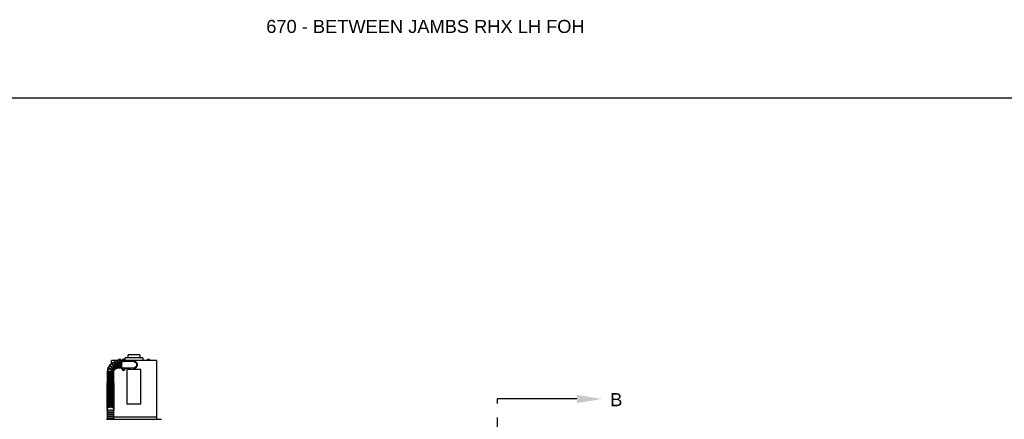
# Model space of a CAD drawing. Header units: inches. Extents: x 169.6 to 213.8, y 195 to 266.5.
# Tile 10 of 50: x 176.2 to 183.2, y 205.5 to 208.3. Entities that reach past the tile are written whole.
import ezdxf
from ezdxf import colors
from ezdxf.entities.mleader import LeaderData, LeaderLine
from ezdxf.math import Vec2, Vec3

# ---------------------------------------------------------------- set-up
doc = ezdxf.new("R2010")
doc.units = ezdxf.units.IN
doc.header["$LTSCALE"] = 0.25
doc.header["$MEASUREMENT"] = 0
doc.linetypes.add('CENTER', pattern=[2, 1.25, -0.25, 0.25, -0.25])
for name, color, linetype in [('ANNOTATIONS', 1, 'Continuous'), ('RHX LH F.O.H.', 7, 'Continuous'), ('SECTION CUTS', 6, 'CENTER')]:
    doc.layers.add(name, color=color, linetype=linetype)
doc.styles.add('ARIAL', font='arial.ttf', dxfattribs={"height": 0.09375})
doc.styles.get("Standard").update_dxf_attribs({"font": 'romans.shx'})

msp = doc.modelspace()

# ---------------------------------------------------------------- linework, layer by layer
at = {"layer": 'defpoints'}
msp.add_lwpolyline([(189.08986, 195.04721), (169.61998, 195.04721), (169.61998, 207.78232), (189.08986, 207.78232)], close=True, dxfattribs=at)
at = {"layer": 'RHX LH F.O.H.', "linetype": 'Continuous'}
for p, q in [((177.03369, 205.93579), (176.94899, 205.93579)), ((176.81409, 205.85709), (176.81414, 205.85704)), ((176.90483, 205.89679), (176.82959, 205.89679)), ((176.87101, 205.88647), (176.87101, 205.88722)), ((176.89783, 205.89834), (176.87713, 205.89834)), ((176.87726, 205.88722), (176.87726, 205.84347)), ((176.87899, 205.89834), (176.87899, 205.90376)), ((176.87929, 205.89834), (176.87929, 205.90376)), ((176.89497, 205.90434), (176.87998, 205.90434)), ((176.88535, 205.89834), (176.88535, 205.90376)), ((176.88634, 205.90376), (176.88535, 205.90376)), ((176.88634, 205.90376), (176.88634, 205.89834)), ((176.88664, 205.84347), (176.88664, 205.88722)), ((176.88812, 205.90408), (176.88812, 205.90034)), ((176.89102, 205.90034), (176.88812, 205.90034)), ((176.89102, 205.90034), (176.89102, 205.90408)), ((176.8928, 205.89834), (176.8928, 205.90376)), ((176.89354, 205.90376), (176.8928, 205.90376)), ((176.89289, 205.88722), (176.89289, 205.84347)), ((176.89354, 205.90376), (176.89354, 205.89834)), ((176.89567, 205.89834), (176.89567, 205.90376)), ((176.89597, 205.89834), (176.89597, 205.90376)), ((176.90393, 205.84347), (176.90393, 205.88722)), ((176.90459, 205.89479), (176.90459, 205.89479)), ((176.90459, 205.83664), (176.90459, 205.89444)), ((176.91143, 205.88803), (176.90459, 205.88803)), ((176.91176, 205.89493), (176.91578, 205.89488)), ((176.91195, 205.89304), (176.91588, 205.89386)), ((176.91496, 205.89881), (176.91578, 205.89488)), ((176.91523, 205.89533), (176.91578, 205.89488)), ((176.91588, 205.89386), (176.91542, 205.8933)), ((176.9168, 205.89498), (176.91578, 205.89488)), ((176.91588, 205.89386), (176.91578, 205.89488)), ((176.91583, 205.88984), (176.91588, 205.89386)), ((176.91588, 205.89386), (176.9169, 205.89395)), ((176.91685, 205.89899), (176.9168, 205.89498)), ((176.92073, 205.8958), (176.9168, 205.89498)), ((176.9168, 205.89498), (176.91725, 205.89553)), ((176.9168, 205.89498), (176.9169, 205.89395)), ((176.92091, 205.8939), (176.9169, 205.89395)), ((176.91745, 205.8935), (176.9169, 205.89395)), ((176.91772, 205.89002), (176.9169, 205.89395)), ((176.92809, 205.88803), (176.92124, 205.88803)), ((177.05534, 205.91579), (176.92734, 205.91579)), ((177.15309, 205.89679), (176.92785, 205.89679)), ((176.92809, 205.88803), (176.92809, 205.89444)), ((176.92809, 205.89429), (176.94459, 205.89286)), ((176.94459, 205.89036), (176.92809, 205.89179)), ((176.96647, 205.88845), (176.92809, 205.88845)), ((176.94459, 205.89036), (176.94459, 205.89286)), ((176.94459, 205.89286), (176.99134, 205.88879)), ((176.99134, 205.88629), (176.94459, 205.89036)), ((177.10555, 205.89834), (177.08485, 205.89834)), ((177.08783, 205.90376), (177.08738, 205.90376)), ((177.08738, 205.89834), (177.08738, 205.90376)), ((177.08783, 205.90376), (177.08783, 205.89834)), ((177.10255, 205.90434), (177.08785, 205.90434)), ((177.09519, 205.89834), (177.09519, 205.90376)), ((177.10255, 205.89834), (177.10255, 205.90376)), ((177.10301, 205.90376), (177.10255, 205.90376)), ((177.10301, 205.90408), (177.10301, 205.90034)), ((177.10301, 205.90034), (177.10301, 205.90408)), ((177.10301, 205.90376), (177.10301, 205.89834)), ((177.10301, 205.89834), (177.10301, 205.90376)), ((177.10301, 205.90034), (177.10301, 205.90034)), ((176.84455, 205.80472), (176.8008, 205.80472)), ((176.8008, 205.79847), (176.84455, 205.79847)), ((176.84455, 205.78909), (176.8008, 205.78909)), ((176.8008, 205.78284), (176.84455, 205.78284)), ((176.90459, 205.84305), (176.91147, 205.84305)), ((176.90459, 205.83629), (176.90459, 205.83629)), ((176.91174, 205.8369), (176.91571, 205.83628)), ((176.91224, 205.83874), (176.91598, 205.83727)), ((176.91424, 205.83254), (176.91571, 205.83628)), ((176.91571, 205.83628), (176.91509, 205.83592)), ((176.91562, 205.83789), (176.91598, 205.83727)), ((176.91571, 205.83628), (176.91598, 205.83727)), ((176.91571, 205.83628), (176.9167, 205.83601)), ((176.9166, 205.84124), (176.91598, 205.83727)), ((176.91697, 205.837), (176.91598, 205.83727)), ((176.91608, 205.83204), (176.9167, 205.83601)), ((176.91697, 205.837), (176.9167, 205.83601)), ((176.91706, 205.83539), (176.9167, 205.83601)), ((176.92044, 205.83454), (176.9167, 205.83601)), ((176.91844, 205.84074), (176.91697, 205.837)), ((176.91697, 205.837), (176.91759, 205.83736)), ((176.92094, 205.83638), (176.91697, 205.837)), ((176.92121, 205.84305), (176.92809, 205.84305)), ((176.92809, 205.84305), (176.92809, 205.83664)), ((176.92809, 205.84263), (176.96647, 205.84263)), ((176.92809, 205.83929), (176.94459, 205.84073)), ((176.94459, 205.83823), (176.92809, 205.83679)), ((176.94134, 205.58367), (176.94134, 205.83117)), ((177.04134, 205.83117), (176.94134, 205.83117)), ((176.94459, 205.84073), (176.99134, 205.84479)), ((176.99134, 205.84229), (176.94459, 205.83823)), ((176.94459, 205.83823), (176.94459, 205.84073)), ((177.04134, 205.58367), (177.04134, 205.83117)), ((176.84455, 205.77347), (176.8008, 205.77347)), ((176.8008, 205.76722), (176.84455, 205.76722)), ((176.84455, 205.75522), (176.8008, 205.75522)), ((176.8008, 205.74897), (176.84455, 205.74897)), ((176.8008, 205.72633), (176.8008, 205.73334)), ((176.8008, 205.71499), (176.8008, 205.7182)), ((176.84455, 205.73335), (176.84455, 205.72635)), ((176.84455, 205.71817), (176.84455, 205.71497)), ((177.04134, 205.58367), (176.94134, 205.58367)), ((176.8008, 205.54467), (176.8008, 205.55264)), ((176.8008, 205.53313), (176.8008, 205.53756)), ((176.8008, 205.52819), (176.84455, 205.52819)), ((176.84455, 205.52194), (176.8008, 205.52194)), ((176.8008, 205.51257), (176.84455, 205.51257)), ((176.84455, 205.50632), (176.8008, 205.50632)), ((176.8008, 205.49694), (176.84455, 205.49694)), ((176.84455, 205.55266), (176.84455, 205.54466)), ((176.84455, 205.53753), (176.84455, 205.53313)), ((176.79455, 205.47387), (177.1883, 205.47387)), ((176.84455, 205.49069), (176.8008, 205.49069)), ((176.8008, 205.48132), (176.84455, 205.48132)), ((176.84455, 205.47507), (176.8008, 205.47507)), ((176.84712, 205.49204), (177.15309, 205.49204))]:
    msp.add_line(p, q, dxfattribs=at)
at = {"layer": 'RHX LH F.O.H.', "linetype": 'Continuous', "flags": 128}
for points in [[(176.80475, 205.83681), (176.8046, 205.83687), (176.80446, 205.83691), (176.80435, 205.83696), (176.80426, 205.83699), (176.80418, 205.83702), (176.80413, 205.83704), (176.8041, 205.83705), (176.80409, 205.83705)], [(176.98397, 205.84165), (176.98711, 205.8409), (176.99134, 205.84054)], [(176.8008, 205.70479), (176.80082, 205.70537), (176.80135, 205.70766), (176.80256, 205.70986), (176.80442, 205.7119), (176.80687, 205.71371), (176.80982, 205.71523), (176.81319, 205.71641), (176.81686, 205.71723), (176.82072, 205.71764), (176.82464, 205.71764), (176.8285, 205.71723), (176.83217, 205.71641), (176.83554, 205.71523), (176.83849, 205.71371), (176.84093, 205.7119), (176.84279, 205.70986), (176.844, 205.70766), (176.84453, 205.70537), (176.84455, 205.70479)], [(176.8008, 205.69217), (176.80082, 205.69275), (176.80135, 205.69504), (176.80256, 205.69724), (176.80442, 205.69928), (176.80687, 205.70109), (176.80982, 205.70261), (176.81319, 205.70379), (176.81686, 205.70461), (176.82072, 205.70502), (176.82464, 205.70502), (176.8285, 205.70461), (176.83217, 205.70379), (176.83554, 205.70261), (176.83849, 205.70109), (176.84093, 205.69928), (176.84279, 205.69724), (176.844, 205.69504), (176.84453, 205.69275), (176.84455, 205.69217)], [(176.8008, 205.67955), (176.80082, 205.68013), (176.80135, 205.68242), (176.80256, 205.68462), (176.80442, 205.68666), (176.80687, 205.68847), (176.80982, 205.68999), (176.81319, 205.69117), (176.81686, 205.69199), (176.82072, 205.6924), (176.82464, 205.6924), (176.8285, 205.69199), (176.83217, 205.69117), (176.83554, 205.68999), (176.83849, 205.68847), (176.84093, 205.68666), (176.84279, 205.68462), (176.844, 205.68242), (176.84453, 205.68013), (176.84455, 205.67955)], [(176.8008, 205.66693), (176.80082, 205.66751), (176.80135, 205.6698), (176.80256, 205.672), (176.80442, 205.67404), (176.80687, 205.67585), (176.80982, 205.67737), (176.81319, 205.67855), (176.81686, 205.67937), (176.82072, 205.67978), (176.82464, 205.67978), (176.8285, 205.67937), (176.83217, 205.67855), (176.83554, 205.67737), (176.83849, 205.67585), (176.84093, 205.67404), (176.84279, 205.672), (176.844, 205.6698), (176.84453, 205.66751), (176.84455, 205.66693)], [(176.8008, 205.65431), (176.80082, 205.65489), (176.80135, 205.65718), (176.80256, 205.65938), (176.80442, 205.66142), (176.80687, 205.66323), (176.80982, 205.66475), (176.81319, 205.66593), (176.81686, 205.66674), (176.82072, 205.66716), (176.82464, 205.66716), (176.8285, 205.66674), (176.83217, 205.66593), (176.83554, 205.66475), (176.83849, 205.66323), (176.84093, 205.66142), (176.84279, 205.65938), (176.844, 205.65718), (176.84453, 205.65489), (176.84455, 205.65431)], [(176.8008, 205.64169), (176.80082, 205.64227), (176.80135, 205.64456), (176.80256, 205.64676), (176.80442, 205.6488), (176.80687, 205.6506), (176.80982, 205.65213), (176.81319, 205.65331), (176.81686, 205.65412), (176.82072, 205.65454), (176.82464, 205.65454), (176.8285, 205.65412), (176.83217, 205.65331), (176.83554, 205.65213), (176.83849, 205.6506), (176.84093, 205.6488), (176.84279, 205.64676), (176.844, 205.64456), (176.84453, 205.64227), (176.84455, 205.64169)], [(176.8008, 205.62907), (176.80082, 205.62965), (176.80135, 205.63194), (176.80256, 205.63414), (176.80442, 205.63618), (176.80687, 205.63798), (176.80982, 205.63951), (176.81319, 205.64069), (176.81686, 205.6415), (176.82072, 205.64192), (176.82464, 205.64192), (176.8285, 205.6415), (176.83217, 205.64069), (176.83554, 205.63951), (176.83849, 205.63798), (176.84093, 205.63618), (176.84279, 205.63414), (176.844, 205.63194), (176.84453, 205.62965), (176.84455, 205.62907)], [(176.8008, 205.54903), (176.79934, 205.55064), (176.79826, 205.55256), (176.79774, 205.55457), (176.79779, 205.55677), (176.79843, 205.55882), (176.7996, 205.56069), (176.8013, 205.56243), (176.80357, 205.56404), (176.80639, 205.56546), (176.80961, 205.56662), (176.81313, 205.56749), (176.81686, 205.56807), (176.82072, 205.56836), (176.82462, 205.56837), (176.82847, 205.56807), (176.83219, 205.5675), (176.83569, 205.56663), (176.83889, 205.56549), (176.84174, 205.56407), (176.84417, 205.56234), (176.84588, 205.56053), (176.84701, 205.55862), (176.84759, 205.55662), (176.84768, 205.55549)], [(176.8008, 205.61645), (176.80082, 205.61703), (176.80135, 205.61932), (176.80256, 205.62152), (176.80442, 205.62356), (176.80687, 205.62536), (176.80982, 205.62688), (176.81319, 205.62807), (176.81686, 205.62888), (176.82072, 205.6293), (176.82464, 205.6293), (176.8285, 205.62888), (176.83217, 205.62807), (176.83554, 205.62688), (176.83849, 205.62536), (176.84093, 205.62356), (176.84279, 205.62152), (176.844, 205.61932), (176.84453, 205.61703), (176.84455, 205.61645)], [(176.8008, 205.60383), (176.80082, 205.60441), (176.80135, 205.6067), (176.80256, 205.6089), (176.80442, 205.61094), (176.80687, 205.61274), (176.80982, 205.61426), (176.81319, 205.61545), (176.81686, 205.61626), (176.82072, 205.61668), (176.82464, 205.61668), (176.8285, 205.61626), (176.83217, 205.61545), (176.83554, 205.61426), (176.83849, 205.61274), (176.84093, 205.61094), (176.84279, 205.6089), (176.844, 205.6067), (176.84453, 205.60441), (176.84455, 205.60383)], [(176.8008, 205.59121), (176.80082, 205.59179), (176.80135, 205.59408), (176.80256, 205.59628), (176.80442, 205.59831), (176.80687, 205.60012), (176.80982, 205.60164), (176.81319, 205.60283), (176.81686, 205.60364), (176.82072, 205.60405), (176.82464, 205.60405), (176.8285, 205.60364), (176.83217, 205.60283), (176.83554, 205.60164), (176.83849, 205.60012), (176.84093, 205.59831), (176.84279, 205.59628), (176.844, 205.59408), (176.84453, 205.59179), (176.84455, 205.59121)], [(176.8008, 205.57859), (176.80082, 205.57917), (176.80135, 205.58146), (176.80256, 205.58366), (176.80442, 205.58569), (176.80687, 205.5875), (176.80982, 205.58902), (176.81319, 205.59021), (176.81686, 205.59102), (176.82072, 205.59143), (176.82464, 205.59143), (176.8285, 205.59102), (176.83217, 205.59021), (176.83554, 205.58902), (176.83849, 205.5875), (176.84093, 205.58569), (176.84279, 205.58366), (176.844, 205.58146), (176.84453, 205.57917), (176.84455, 205.57859)], [(176.8008, 205.56597), (176.80082, 205.56655), (176.80135, 205.56884), (176.80256, 205.57104), (176.80442, 205.57307), (176.80687, 205.57488), (176.80982, 205.5764), (176.81319, 205.57759), (176.81686, 205.5784), (176.82072, 205.57881), (176.82464, 205.57881), (176.8285, 205.5784), (176.83217, 205.57759), (176.83554, 205.5764), (176.83849, 205.57488), (176.84093, 205.57307), (176.84279, 205.57104), (176.844, 205.56884), (176.84453, 205.56655), (176.84455, 205.56597)]]:
    msp.add_lwpolyline(points, dxfattribs=at)
at = {"layer": 'RHX LH F.O.H.', "linetype": 'Continuous'}
for centre, radius, start, end in [((176.87268, 205.81534), 0.07188, 144.533168, 157.434773), ((176.81601, 205.85955), 0.00313, 52.041546, 232.041546), ((176.87268, 205.81534), 0.07187, 126.648653, 139.544972), ((176.83234, 205.87483), 0.00313, 34.136615, 214.136615), ((176.87268, 205.81534), 0.07187, 108.729311, 121.641251), ((176.85259, 205.88435), 0.00313, 16.231684, 196.231684), ((176.87268, 205.81534), 0.07187, 91.348054, 103.738073), ((176.87414, 205.88722), 0.00312, 0, 180), ((176.88976, 205.88722), 0.00312, 0, 180), ((176.91634, 205.89444), 0.01175, 0, 180), ((176.91634, 205.89442), 0.00805, 296.967517, 243.032464), ((176.92945, 205.75762), 0.13844, 95.898116, 97.341322), ((176.93156, 205.89589), 0.01982, 182.773736, 188.274764), ((176.90302, 206.03085), 0.1381, 273.704618, 275.151346), ((176.91781, 205.87922), 0.01979, 92.769432, 98.279068), ((177.05308, 205.90775), 0.13841, 183.706226, 185.149739), ((177.05301, 205.90752), 0.13832, 185.898339, 187.342803), ((176.91487, 205.90961), 0.01979, 272.76949, 278.279053), ((176.77961, 205.88131), 0.13837, 5.898514, 7.342389), ((176.92965, 205.75798), 0.1381, 93.704618, 95.151346), ((176.90323, 206.0312), 0.13843, 275.898093, 277.341346), ((176.7796, 205.88108), 0.13841, 3.706226, 5.149739), ((176.90112, 205.89294), 0.01982, 2.773346, 8.275154), ((176.99134, 205.86554), 0.025, 270, 107.134049), ((176.99134, 205.86554), 0.02325, 270, 90), ((176.99134, 205.86554), 0.02075, 270, 90), ((176.8008, 205.80159), 0.00313, 90, 270), ((176.8008, 205.78597), 0.00313, 90, 270), ((176.80085, 205.81804), 0.00313, 87.851408, 267.851408), ((176.87268, 205.81534), 0.07188, 162.449206, 175.356112), ((176.80516, 205.83999), 0.00313, 69.946477, 249.946477), ((176.84457, 205.8164), 0.00313, 269.637465, 84.66667), ((176.84455, 205.80159), 0.00313, 270, 90), ((176.84455, 205.78597), 0.00313, 270, 90), ((176.87268, 205.81534), 0.02812, 166.297337, 171.537732), ((176.84626, 205.82498), 0.00313, 253.131216, 66.761739), ((176.87268, 205.81534), 0.02812, 148.384689, 153.610358), ((176.8505, 205.83264), 0.00313, 235.226285, 48.856807), ((176.87268, 205.81534), 0.02812, 130.457631, 135.696076), ((176.85689, 205.83862), 0.00313, 214.136615, 30.951876), ((176.87268, 205.81534), 0.02812, 112.579253, 117.828694), ((176.86482, 205.84234), 0.00313, 199.416422, 13.046945), ((176.87268, 205.81534), 0.02812, 93.376525, 99.932908), ((176.87414, 205.84347), 0.00313, 180, 0), ((176.88976, 205.84347), 0.00312, 180, 0), ((176.91634, 205.83664), 0.01175, 180, 0), ((176.91634, 205.83664), 0.00805, 116.57246, 63.42754), ((176.93111, 205.83264), 0.01983, 162.090138, 167.589789), ((176.95208, 205.96901), 0.13813, 253.020339, 254.466809), ((176.88027, 205.70396), 0.13852, 75.214703, 76.657109), ((177.04896, 205.80059), 0.13846, 165.214769, 166.657803), ((176.92034, 205.85142), 0.01984, 252.091399, 257.588839), ((177.04889, 205.80085), 0.13832, 163.021449, 164.46593), ((176.78378, 205.87244), 0.13833, 343.021413, 344.465735), ((176.91234, 205.82186), 0.01984, 72.091399, 77.588839), ((176.9524, 205.96932), 0.13851, 255.214655, 256.657099), ((176.78375, 205.87268), 0.13842, 345.214564, 346.658008), ((176.8806, 205.7043), 0.1381, 73.020218, 74.46693), ((176.90157, 205.84064), 0.01983, 342.089762, 347.590165), ((176.8008, 205.77034), 0.00313, 90, 270), ((176.8008, 205.7521), 0.00313, 90, 270), ((176.84455, 205.77034), 0.00313, 270, 90), ((176.84455, 205.7521), 0.00313, 270, 90), ((176.8008, 205.52507), 0.00313, 90, 270), ((176.8008, 205.50944), 0.00313, 90, 270), ((176.8008, 205.49382), 0.00313, 90, 270), ((176.84455, 205.52507), 0.00313, 270, 90), ((176.84455, 205.50944), 0.00313, 270, 90), ((176.84455, 205.49382), 0.00313, 270, 90), ((176.8008, 205.47819), 0.00313, 90, 270), ((176.84455, 205.47819), 0.00313, 270, 90)]:
    msp.add_arc(centre, radius, start, end, dxfattribs=at)
for points in [[(176.94899, 205.91579), (176.94899, 205.93579)], [(177.03369, 205.93579), (177.03369, 205.91579)], [(176.82959, 205.87631), (176.82959, 205.89679)], [(176.82959, 205.87287), (176.82959, 205.87336)], [(176.87713, 205.89679), (176.87713, 205.89834)], [(176.87726, 205.88722), (176.88664, 205.88722)], [(176.87922, 205.90387), (176.87899, 205.90376)], [(176.8813, 205.90434), (176.87929, 205.90376)], [(176.89289, 205.88722), (176.90393, 205.88722)], [(176.89425, 205.90434), (176.89354, 205.90376)], [(176.89575, 205.90387), (176.89597, 205.90376)], [(176.89783, 205.89834), (176.89783, 205.89679)], [(176.92734, 205.89857), (176.92734, 205.91579)], [(177.05534, 205.91579), (177.05534, 205.89679)], [(177.08485, 205.89679), (177.08485, 205.89834)], [(177.09027, 205.90434), (177.08783, 205.90376)], [(177.09763, 205.90434), (177.09519, 205.90376)], [(177.10555, 205.89834), (177.10555, 205.89679)], [(177.15309, 205.89679), (177.15309, 205.84054)], [(176.8008, 205.80472), (176.8008, 205.81491)], [(176.8008, 205.78909), (176.8008, 205.79847)], [(176.8008, 205.77347), (176.8008, 205.78284)], [(176.84455, 205.81328), (176.84455, 205.80472)], [(176.84455, 205.79847), (176.84455, 205.78909)], [(176.84455, 205.78284), (176.84455, 205.77347)], [(176.88664, 205.84347), (176.87726, 205.84347)], [(176.90393, 205.84347), (176.89289, 205.84347)], [(177.15309, 205.84054), (177.15309, 205.49204)], [(176.8008, 205.75522), (176.8008, 205.76722)], [(176.8008, 205.7396), (176.8008, 205.74897)], [(176.84455, 205.76722), (176.84455, 205.75522)], [(176.84455, 205.74897), (176.84455, 205.7396)], [(176.8008, 205.70249), (176.8008, 205.70479)], [(176.8008, 205.68987), (176.8008, 205.69217)], [(176.8008, 205.67725), (176.8008, 205.67955)], [(176.8008, 205.66463), (176.8008, 205.66693)], [(176.8008, 205.65201), (176.8008, 205.65431)], [(176.8008, 205.63939), (176.8008, 205.64169)], [(176.84455, 205.70479), (176.84455, 205.70248)], [(176.84455, 205.69217), (176.84455, 205.68986)], [(176.84455, 205.67955), (176.84455, 205.67724)], [(176.84455, 205.66693), (176.84455, 205.66462)], [(176.84455, 205.65431), (176.84455, 205.652)], [(176.84455, 205.64169), (176.84455, 205.63938)], [(176.8008, 205.62676), (176.8008, 205.62907)], [(176.8008, 205.61414), (176.8008, 205.61645)], [(176.8008, 205.60152), (176.8008, 205.60383)], [(176.8008, 205.5889), (176.8008, 205.59121)], [(176.8008, 205.57628), (176.8008, 205.57859)], [(176.8008, 205.56261), (176.8008, 205.56597)], [(176.84455, 205.62907), (176.84455, 205.62676)], [(176.84455, 205.61645), (176.84455, 205.61414)], [(176.84455, 205.60383), (176.84455, 205.60152)], [(176.84455, 205.59121), (176.84455, 205.5889)], [(176.84455, 205.57859), (176.84455, 205.57628)], [(176.84455, 205.56597), (176.84455, 205.56261)], [(176.8008, 205.52819), (176.8008, 205.53313)], [(176.8008, 205.51257), (176.8008, 205.52194)], [(176.8008, 205.49694), (176.8008, 205.50632)], [(176.84455, 205.53313), (176.84455, 205.52819)], [(176.84455, 205.52194), (176.84455, 205.51257)], [(176.84455, 205.50632), (176.84455, 205.49694)], [(176.8008, 205.48132), (176.8008, 205.49069)], [(176.8008, 205.47387), (176.8008, 205.47507)], [(176.84455, 205.49069), (176.84455, 205.48132)], [(176.84455, 205.47507), (176.84455, 205.47387)], [(177.15309, 205.49204), (177.15309, 205.47387)]]:
    msp.add_open_spline(points, degree=1, dxfattribs=at)
for points, knots in [([(176.84868, 205.8301), (176.84869, 205.83009), (176.84902, 205.82984), (176.84785, 205.83075), (176.84511, 205.83289), (176.84061, 205.83639), (176.83513, 205.84067), (176.8292, 205.8453), (176.82354, 205.84971), (176.81873, 205.85346), (176.81551, 205.85597), (176.81401, 205.85714), (176.81428, 205.85694), (176.81433, 205.85689)], [0, 0, 0, 0, 0.00444263, 0.11114363, 0.21785172, 0.32508912, 0.43278858, 0.54060042, 0.64829135, 0.75579639, 0.86313651, 0.97036082, 1, 1, 1, 1]), ([(176.81816, 205.86183), (176.81811, 205.86187), (176.81783, 205.86209), (176.81928, 205.86096), (176.82243, 205.85851), (176.82718, 205.8548), (176.8328, 205.85042), (176.83871, 205.8458), (176.84423, 205.84149), (176.84881, 205.83793), (176.85163, 205.83572), (176.85284, 205.83477), (176.85252, 205.83502), (176.8525, 205.83504)], [0, 0, 0, 0, 0.0260526, 0.1332047, 0.2403674, 0.3475897, 0.4549239, 0.5624178, 0.670098, 0.777914, 0.8856481, 0.9929453, 1, 1, 1, 1]), ([(176.85435, 205.83682), (176.85426, 205.83694), (176.85408, 205.83721), (176.85214, 205.84007), (176.84912, 205.84451), (176.84528, 205.85018), (176.84108, 205.85638), (176.83699, 205.8624), (176.83347, 205.8676), (176.83101, 205.87124), (176.82978, 205.87304), (176.82992, 205.87283), (176.82996, 205.87277)], [0, 0, 0, 0, 0.09629531, 0.20302078, 0.3102366, 0.41795253, 0.52582547, 0.63359784, 0.7411861, 0.84860387, 0.95589862, 1, 1, 1, 1]), ([(176.83502, 205.87645), (176.835, 205.87648), (176.83482, 205.87675), (176.83566, 205.8755), (176.83773, 205.87246), (176.84098, 205.86766), (176.84492, 205.86186), (176.84913, 205.85564), (176.85313, 205.84975), (176.8565, 205.84477), (176.85871, 205.84151), (176.8597, 205.84004), (176.8595, 205.84034), (176.85946, 205.8404)], [0, 0, 0, 0, 0.0108019, 0.1179691, 0.2251415, 0.3323669, 0.4396956, 0.5471781, 0.6548467, 0.7626652, 0.8704467, 0.9778389, 1, 1, 1, 1]), ([(176.86186, 205.84134), (176.86186, 205.84133), (176.86198, 205.84093), (176.86156, 205.84235), (176.8606, 205.84566), (176.85901, 205.85112), (176.85707, 205.85779), (176.85496, 205.865), (176.85296, 205.87191), (176.85125, 205.87777), (176.8501, 205.88171), (176.84956, 205.88356), (176.84966, 205.88324), (176.84968, 205.88317)], [0, 0, 0, 0, 0.0034151, 0.110117, 0.21682, 0.3240492, 0.4317436, 0.5395534, 0.6472442, 0.7547481, 0.8620876, 0.9693097, 1, 1, 1, 1]), ([(176.85562, 205.8851), (176.85562, 205.88512), (176.85552, 205.88545), (176.85592, 205.88407), (176.85692, 205.88064), (176.85852, 205.87514), (176.86047, 205.86845), (176.86257, 205.86124), (176.86457, 205.85437), (176.86627, 205.84854), (176.86739, 205.84465), (176.86791, 205.84287), (176.86782, 205.84321), (176.8678, 205.84327)], [0, 0, 0, 0, 0.0061234, 0.1132956, 0.2204721, 0.3276974, 0.4350244, 0.5425036, 0.6501687, 0.7579871, 0.8657806, 0.9732018, 1, 1, 1, 1]), ([(176.87101, 205.84343), (176.87101, 205.84343), (176.87101, 205.84301), (176.87101, 205.84447), (176.87101, 205.84788), (176.87101, 205.85355), (176.87101, 205.86047), (176.87101, 205.86796), (176.87101, 205.87514), (176.87101, 205.88125), (176.87101, 205.88538), (176.87101, 205.88733), (176.87101, 205.88701), (176.87101, 205.88694)], [0, 0, 0, 0, 0.0013135, 0.108513, 0.2157089, 0.3230558, 0.4305374, 0.5380522, 0.6455319, 0.7529598, 0.8603404, 0.967688, 1, 1, 1, 1]), ([(176.87929, 205.90376), (176.87933, 205.90381), (176.87957, 205.90407), (176.8798, 205.90422), (176.88, 205.90434)], [0, 0, 0, 0, 0.18327483, 1, 1, 1, 1]), ([(176.88535, 205.90376), (176.88531, 205.90378), (176.88465, 205.90404), (176.88398, 205.9042), (176.88335, 205.90434)], [0, 0, 0, 0, 0.0645801, 1, 1, 1, 1]), ([(176.88812, 205.90408), (176.88766, 205.90401), (176.88706, 205.90393), (176.88647, 205.90379), (176.88634, 205.90376)], [0, 0, 0, 0, 0.78261843, 1, 1, 1, 1]), ([(176.888, 205.90434), (176.88802, 205.9043), (176.88806, 205.90422), (176.8881, 205.90413), (176.88812, 205.90408)], [0, 0, 0, 0, 0.4346922, 1, 1, 1, 1]), ([(176.89102, 205.90408), (176.89099, 205.90413), (176.89095, 205.90422), (176.89091, 205.9043), (176.89089, 205.90434)], [0, 0, 0, 0, 0.5653078, 1, 1, 1, 1]), ([(176.8928, 205.90376), (176.89223, 205.90388), (176.89164, 205.90401), (176.89104, 205.90408), (176.89102, 205.90408)], [0, 0, 0, 0, 0.96126467, 1, 1, 1, 1]), ([(176.89567, 205.90376), (176.89563, 205.90381), (176.8954, 205.90407), (176.89516, 205.90422), (176.89497, 205.90434)], [0, 0, 0, 0, 0.1832747, 1, 1, 1, 1]), ([(176.89597, 205.90376), (176.89588, 205.90381), (176.8957, 205.90391), (176.89551, 205.90397), (176.89542, 205.904)], [0, 0, 0, 0, 0.5071685, 1, 1, 1, 1]), ([(176.99405, 205.88597), (176.99456, 205.88583), (176.99662, 205.88525), (176.99975, 205.88371), (177.00329, 205.88135), (177.0062, 205.8786), (177.00856, 205.87535), (177.01057, 205.87103), (177.01151, 205.86542), (177.01036, 205.85898), (177.00704, 205.85312), (177.00249, 205.84901), (176.99834, 205.84659), (176.99595, 205.84577), (176.99511, 205.84548)], [0, 0, 0, 0, 0.0284245, 0.1145036, 0.1855469, 0.2565213, 0.3280863, 0.3995972, 0.510368, 0.6272677, 0.7439783, 0.8650575, 0.9519617, 1, 1, 1, 1]), ([(177.08738, 205.90408), (177.08747, 205.90413), (177.08762, 205.90422), (177.08778, 205.9043), (177.08785, 205.90434)], [0, 0, 0, 0, 0.5652945, 1, 1, 1, 1]), ([(177.08738, 205.90376), (177.08738, 205.90388), (177.08738, 205.90401), (177.08738, 205.90408), (177.08738, 205.90408)], [0, 0, 0, 0, 0.9612573, 1, 1, 1, 1]), ([(177.09519, 205.90376), (177.09504, 205.90381), (177.09424, 205.90407), (177.09342, 205.90422), (177.09275, 205.90434)], [0, 0, 0, 0, 0.1832784, 1, 1, 1, 1]), ([(177.10255, 205.90376), (177.1025, 205.90378), (177.1017, 205.90404), (177.10088, 205.9042), (177.10012, 205.90434)], [0, 0, 0, 0, 0.0645719, 1, 1, 1, 1]), ([(177.10254, 205.90434), (177.10261, 205.9043), (177.10276, 205.90422), (177.10292, 205.90413), (177.10301, 205.90408)], [0, 0, 0, 0, 0.434692, 1, 1, 1, 1]), ([(177.10301, 205.90408), (177.10301, 205.90408), (177.10301, 205.90401), (177.10301, 205.90388), (177.10301, 205.90376)], [0, 0, 0, 0, 0.0387427, 1, 1, 1, 1]), ([(177.10301, 205.90376), (177.10301, 205.90379), (177.10301, 205.90393), (177.10301, 205.90401), (177.10301, 205.90408)], [0, 0, 0, 0, 0.21739037, 1, 1, 1, 1]), ([(176.80095, 205.81491), (176.8009, 205.81491), (176.80052, 205.81492), (176.80216, 205.81486), (176.80591, 205.81472), (176.81177, 205.8145), (176.81881, 205.81423), (176.8263, 205.81395), (176.83337, 205.81369), (176.83929, 205.81347), (176.84311, 205.81332), (176.84481, 205.81326), (176.84443, 205.81327), (176.84438, 205.81328)], [0, 0, 0, 0, 0.01497, 0.1222661, 0.2295663, 0.3369183, 0.444343, 0.5518317, 0.6593467, 0.7668392, 0.8742697, 0.9816268, 1, 1, 1, 1]), ([(176.80115, 205.82115), (176.80111, 205.82115), (176.80079, 205.82116), (176.80233, 205.82111), (176.80605, 205.82097), (176.81188, 205.82075), (176.8189, 205.82049), (176.8264, 205.8202), (176.8335, 205.81994), (176.83948, 205.81971), (176.84337, 205.81956), (176.84511, 205.8195), (176.84473, 205.81951), (176.84467, 205.81951)], [0, 0, 0, 0, 0.0128897, 0.1200539, 0.2272246, 0.3344491, 0.4417781, 0.5492619, 0.6569314, 0.7647502, 0.8725243, 0.9799042, 1, 1, 1, 1]), ([(176.84532, 205.822), (176.84533, 205.822), (176.84572, 205.82186), (176.84435, 205.82236), (176.84113, 205.82353), (176.8358, 205.82548), (176.82929, 205.82785), (176.82222, 205.83043), (176.81547, 205.8329), (176.80972, 205.835), (176.80584, 205.83641), (176.80402, 205.83708), (176.80433, 205.83697), (176.8044, 205.83694)], [0, 0, 0, 0, 0.0024964, 0.1091999, 0.2158966, 0.3231185, 0.4308086, 0.5386169, 0.6463071, 0.7538105, 0.8611487, 0.9683697, 1, 1, 1, 1]), ([(176.80649, 205.84283), (176.80643, 205.84285), (176.80609, 205.84297), (176.80775, 205.84237), (176.81143, 205.84102), (176.81704, 205.83897), (176.82371, 205.83654), (176.83077, 205.83397), (176.83737, 205.83155), (176.84287, 205.82955), (176.84631, 205.82829), (176.8478, 205.82774), (176.84742, 205.82788), (176.84739, 205.82789)], [0, 0, 0, 0, 0.022536, 0.1296954, 0.2368629, 0.344089, 0.4514247, 0.558919, 0.6665998, 0.7744192, 0.8821689, 0.989491, 1, 1, 1, 1]), ([(176.8008, 205.71589), (176.80041, 205.71617), (176.79949, 205.71682), (176.79847, 205.71814), (176.79774, 205.7198), (176.7976, 205.72161), (176.79806, 205.72335), (176.79901, 205.72487), (176.80039, 205.72621), (176.80229, 205.72745), (176.80479, 205.72857), (176.8078, 205.72951), (176.81116, 205.73025), (176.81476, 205.73079), (176.81853, 205.73111), (176.82239, 205.73123), (176.82625, 205.73114), (176.83001, 205.73085), (176.83361, 205.73036), (176.83695, 205.72967), (176.83997, 205.72878), (176.84264, 205.72767), (176.84476, 205.72639), (176.8463, 205.72494), (176.84729, 205.72336), (176.84765, 205.72203), (176.84767, 205.72129), (176.84768, 205.72113)], [0, 0, 0, 0, 0.0275027, 0.064625, 0.0980942, 0.1305412, 0.164444, 0.1980784, 0.2348918, 0.277802, 0.3259569, 0.374037, 0.4208585, 0.4668655, 0.5124181, 0.5577439, 0.6030012, 0.6483061, 0.6937742, 0.7395825, 0.7859969, 0.8334614, 0.8826989, 0.9233842, 0.958366, 0.9910473, 1, 1, 1, 1]), ([(176.8008, 205.73333), (176.80077, 205.73333), (176.80065, 205.73333), (176.80051, 205.73335), (176.80024, 205.73339), (176.79988, 205.73347), (176.79933, 205.73368), (176.79867, 205.73413), (176.79804, 205.73489), (176.79766, 205.73591), (176.79766, 205.73702), (176.79801, 205.73799), (176.79854, 205.73868), (176.79911, 205.73913), (176.79962, 205.73938), (176.8, 205.7395), (176.80021, 205.73955), (176.80029, 205.73956), (176.80031, 205.73957)], [0, 0, 0, 0, 0.0329293, 0.1291352, 0.1801533, 0.2224361, 0.2731608, 0.348214, 0.4323005, 0.5284289, 0.6275441, 0.7185403, 0.7923497, 0.855002, 0.907332, 0.9474945, 0.9813076, 1, 1, 1, 1]), ([(176.79971, 205.70102), (176.7995, 205.7013), (176.79872, 205.70236), (176.79798, 205.70443), (176.79757, 205.70709), (176.79784, 205.70972), (176.79872, 205.7122), (176.80015, 205.71453), (176.80213, 205.71668), (176.80462, 205.7186), (176.80759, 205.72026), (176.81095, 205.72159), (176.8146, 205.72258), (176.81844, 205.72318), (176.82238, 205.7234), (176.82633, 205.72324), (176.8302, 205.72269), (176.83389, 205.72176), (176.83732, 205.72047), (176.8404, 205.71882), (176.84306, 205.71684), (176.8452, 205.71456), (176.84672, 205.71205), (176.84755, 205.70959), (176.84764, 205.708), (176.84768, 205.70732)], [0, 0, 0, 0, 0.01598819, 0.0611537, 0.10458995, 0.14679409, 0.18865991, 0.23108224, 0.27479032, 0.31985625, 0.36581954, 0.41210953, 0.45834071, 0.50445333, 0.55048325, 0.59650471, 0.64259258, 0.68882269, 0.73528575, 0.78204982, 0.82909811, 0.8760771, 0.92226345, 0.9668976, 1, 1, 1, 1]), ([(176.79971, 205.6884), (176.7995, 205.68868), (176.79872, 205.68974), (176.79798, 205.69181), (176.79757, 205.69447), (176.79784, 205.6971), (176.79872, 205.69958), (176.80015, 205.70191), (176.80213, 205.70406), (176.80462, 205.70598), (176.80759, 205.70764), (176.81095, 205.70897), (176.8146, 205.70995), (176.81844, 205.71056), (176.82238, 205.71078), (176.82633, 205.71062), (176.8302, 205.71007), (176.83389, 205.70914), (176.83732, 205.70785), (176.8404, 205.7062), (176.84306, 205.70422), (176.8452, 205.70194), (176.84672, 205.69943), (176.84755, 205.69697), (176.84764, 205.69538), (176.84768, 205.6947)], [0, 0, 0, 0, 0.0159873, 0.0611533, 0.1045901, 0.1467937, 0.1886601, 0.2310824, 0.2747905, 0.3198565, 0.3658195, 0.4121097, 0.4583408, 0.5044531, 0.5504832, 0.5965047, 0.6425926, 0.6888227, 0.7352858, 0.7820506, 0.8290984, 0.876077, 0.9222634, 0.9668976, 1, 1, 1, 1]), ([(176.84431, 205.73961), (176.84411, 205.73963), (176.84367, 205.73968), (176.84013, 205.73974), (176.83463, 205.7398), (176.82771, 205.73983), (176.82024, 205.73983), (176.81305, 205.73981), (176.80689, 205.73976), (176.80274, 205.7397), (176.80076, 205.73965), (176.80097, 205.73962), (176.801, 205.73961)], [0, 0, 0, 0, 0.088731, 0.2006601, 0.3125862, 0.424507, 0.5364218, 0.6483341, 0.7602467, 0.8721652, 0.9840885, 1, 1, 1, 1]), ([(176.80109, 205.71821), (176.80108, 205.71872), (176.80106, 205.72001), (176.80385, 205.72196), (176.80876, 205.72375), (176.81536, 205.72491), (176.82273, 205.7253), (176.83008, 205.72489), (176.83662, 205.72374), (176.8415, 205.72196), (176.84427, 205.72004), (176.84426, 205.71877), (176.84426, 205.71829)], [0, 0, 0, 0, 0.0701577, 0.1783798, 0.2867283, 0.3949717, 0.5027528, 0.6099949, 0.7172242, 0.8249778, 0.933204, 1, 1, 1, 1]), ([(176.80112, 205.73336), (176.80112, 205.73337), (176.80112, 205.73341), (176.80387, 205.73347), (176.80878, 205.73354), (176.81538, 205.73358), (176.82276, 205.73359), (176.8301, 205.73357), (176.83663, 205.73353), (176.84152, 205.73347), (176.8443, 205.73341), (176.84428, 205.73337), (176.84427, 205.73335)], [0, 0, 0, 0, 0.0621956, 0.1708684, 0.2796683, 0.3883615, 0.4965893, 0.6042764, 0.711953, 0.8201577, 0.928836, 1, 1, 1, 1]), ([(176.84768, 205.72113), (176.84764, 205.72064), (176.84755, 205.71955), (176.8468, 205.71802), (176.8458, 205.71677), (176.84493, 205.71614), (176.84455, 205.71587)], [0, 0, 0, 0, 0.2252952, 0.4983116, 0.7839012, 1, 1, 1, 1]), ([(176.84499, 205.73958), (176.84506, 205.73956), (176.84521, 205.73954), (176.84566, 205.73942), (176.84626, 205.73913), (176.84693, 205.73858), (176.84748, 205.73773), (176.84767, 205.73696), (176.84768, 205.73653), (176.84768, 205.73647)], [0, 0, 0, 0, 0.1167407, 0.2167306, 0.3577916, 0.5340055, 0.7403958, 0.9656145, 1, 1, 1, 1]), ([(176.84768, 205.73647), (176.84764, 205.73609), (176.84756, 205.73539), (176.84707, 205.73456), (176.84651, 205.734), (176.84597, 205.73366), (176.84552, 205.73349), (176.84521, 205.73341), (176.84509, 205.73339), (176.84503, 205.73338)], [0, 0, 0, 0, 0.237848, 0.4294103, 0.5895152, 0.725292, 0.8344694, 0.9178037, 1, 1, 1, 1]), ([(176.84768, 205.70732), (176.84765, 205.70678), (176.84759, 205.70539), (176.847, 205.7032), (176.84611, 205.70169), (176.84568, 205.70095)], [0, 0, 0, 0, 0.2408585, 0.6264916, 1, 1, 1, 1]), ([(176.79971, 205.67578), (176.7995, 205.67606), (176.79872, 205.67712), (176.79798, 205.67919), (176.79757, 205.68185), (176.79784, 205.68447), (176.79872, 205.68696), (176.80015, 205.68929), (176.80213, 205.69144), (176.80462, 205.69336), (176.80759, 205.69502), (176.81095, 205.69635), (176.8146, 205.69733), (176.81844, 205.69794), (176.82238, 205.69816), (176.82633, 205.698), (176.8302, 205.69745), (176.83389, 205.69652), (176.83732, 205.69523), (176.8404, 205.69358), (176.84306, 205.6916), (176.8452, 205.68932), (176.84672, 205.68681), (176.84755, 205.68435), (176.84764, 205.68276), (176.84768, 205.68208)], [0, 0, 0, 0, 0.0159882, 0.0611542, 0.1045904, 0.1467946, 0.1886604, 0.2310832, 0.2747909, 0.3198572, 0.3658202, 0.4121102, 0.4583414, 0.5044537, 0.5504838, 0.5965052, 0.6425931, 0.6888232, 0.7352863, 0.7820508, 0.8290986, 0.8760785, 0.9222639, 0.9668981, 1, 1, 1, 1]), ([(176.79971, 205.66316), (176.7995, 205.66343), (176.79872, 205.6645), (176.79798, 205.66657), (176.79757, 205.66923), (176.79784, 205.67185), (176.79872, 205.67434), (176.80015, 205.67667), (176.80213, 205.67882), (176.80462, 205.68074), (176.80759, 205.6824), (176.81095, 205.68373), (176.8146, 205.68471), (176.81844, 205.68532), (176.82238, 205.68554), (176.82633, 205.68538), (176.8302, 205.68483), (176.83389, 205.6839), (176.83732, 205.68261), (176.8404, 205.68096), (176.84306, 205.67898), (176.8452, 205.6767), (176.84672, 205.67419), (176.84755, 205.67173), (176.84764, 205.67014), (176.84768, 205.66946)], [0, 0, 0, 0, 0.0159878, 0.0611538, 0.1045905, 0.1467941, 0.1886604, 0.2310828, 0.2747909, 0.3198568, 0.3658198, 0.41211, 0.4583411, 0.5044534, 0.5504835, 0.596505, 0.6425928, 0.6888229, 0.735286, 0.7820508, 0.8290994, 0.876078, 0.9222634, 0.9668976, 1, 1, 1, 1]), ([(176.79971, 205.65054), (176.7995, 205.65081), (176.79872, 205.65188), (176.79798, 205.65395), (176.79757, 205.65661), (176.79784, 205.65923), (176.79872, 205.66172), (176.80015, 205.66405), (176.80213, 205.66619), (176.80462, 205.66812), (176.80759, 205.66978), (176.81095, 205.67111), (176.8146, 205.67209), (176.81844, 205.6727), (176.82238, 205.67292), (176.82633, 205.67276), (176.8302, 205.67221), (176.83389, 205.67128), (176.83732, 205.66998), (176.8404, 205.66834), (176.84306, 205.66636), (176.8452, 205.66408), (176.84672, 205.66156), (176.84755, 205.65911), (176.84764, 205.65752), (176.84768, 205.65684)], [0, 0, 0, 0, 0.01598819, 0.0611542, 0.10459046, 0.14679462, 0.18865952, 0.23108321, 0.27479092, 0.31985721, 0.36581954, 0.41211012, 0.45834132, 0.50445369, 0.55048373, 0.59650522, 0.6425931, 0.68882323, 0.73528631, 0.78205079, 0.82909944, 0.87607845, 0.92226391, 0.96689808, 1, 1, 1, 1]), ([(176.79971, 205.63792), (176.7995, 205.63819), (176.79872, 205.63926), (176.79798, 205.64133), (176.79757, 205.64399), (176.79784, 205.64661), (176.79872, 205.6491), (176.80015, 205.65143), (176.80213, 205.65357), (176.80462, 205.6555), (176.80759, 205.65716), (176.81095, 205.65849), (176.8146, 205.65947), (176.81844, 205.66008), (176.82238, 205.6603), (176.82633, 205.66014), (176.8302, 205.65959), (176.83389, 205.65866), (176.83732, 205.65736), (176.8404, 205.65572), (176.84306, 205.65374), (176.8452, 205.65146), (176.84672, 205.64894), (176.84755, 205.64649), (176.84764, 205.64489), (176.84768, 205.64422)], [0, 0, 0, 0, 0.0159878, 0.0611538, 0.1045905, 0.1467947, 0.1886595, 0.2310828, 0.2747909, 0.3198568, 0.3658192, 0.41211, 0.458341, 0.5044534, 0.5504834, 0.5965049, 0.6425928, 0.6888229, 0.735286, 0.7820507, 0.8290994, 0.876078, 0.9222634, 0.9668976, 1, 1, 1, 1]), ([(176.79971, 205.62529), (176.7995, 205.62557), (176.79872, 205.62664), (176.79798, 205.62871), (176.79757, 205.63137), (176.79784, 205.63399), (176.79872, 205.63648), (176.80015, 205.63881), (176.80213, 205.64095), (176.80462, 205.64288), (176.80759, 205.64453), (176.81095, 205.64587), (176.8146, 205.64685), (176.81844, 205.64746), (176.82238, 205.64768), (176.82633, 205.64752), (176.8302, 205.64697), (176.83389, 205.64604), (176.83732, 205.64474), (176.8404, 205.6431), (176.84306, 205.64112), (176.8452, 205.63884), (176.84672, 205.63632), (176.84755, 205.63387), (176.84764, 205.63227), (176.84768, 205.6316)], [0, 0, 0, 0, 0.0159882, 0.0611542, 0.1045905, 0.1467946, 0.1886595, 0.2310832, 0.2747909, 0.3198572, 0.3658196, 0.4121101, 0.4583413, 0.5044537, 0.5504838, 0.5965053, 0.6425932, 0.6888233, 0.7352869, 0.7820508, 0.8290994, 0.8760784, 0.9222634, 0.9668981, 1, 1, 1, 1]), ([(176.84768, 205.6947), (176.84765, 205.69416), (176.84759, 205.69277), (176.847, 205.69058), (176.84611, 205.68907), (176.84568, 205.68833)], [0, 0, 0, 0, 0.2408662, 0.6264975, 1, 1, 1, 1]), ([(176.84768, 205.68208), (176.84765, 205.68154), (176.84759, 205.68015), (176.847, 205.67796), (176.84611, 205.67645), (176.84568, 205.67571)], [0, 0, 0, 0, 0.2408652, 0.6264949, 1, 1, 1, 1]), ([(176.84768, 205.66946), (176.84765, 205.66892), (176.84759, 205.66753), (176.847, 205.66534), (176.84611, 205.66383), (176.84568, 205.66309)], [0, 0, 0, 0, 0.2408662, 0.6264975, 1, 1, 1, 1]), ([(176.84768, 205.65684), (176.84765, 205.6563), (176.84759, 205.65491), (176.847, 205.65272), (176.84611, 205.65121), (176.84568, 205.65047)], [0, 0, 0, 0, 0.2408652, 0.6264949, 1, 1, 1, 1]), ([(176.84768, 205.64422), (176.84765, 205.64368), (176.84759, 205.64229), (176.847, 205.6401), (176.84611, 205.63859), (176.84568, 205.63785)], [0, 0, 0, 0, 0.2408617, 0.6264975, 1, 1, 1, 1]), ([(176.79971, 205.61267), (176.7995, 205.61295), (176.79872, 205.61402), (176.79798, 205.61609), (176.79757, 205.61875), (176.79784, 205.62137), (176.79872, 205.62386), (176.80015, 205.62619), (176.80213, 205.62833), (176.80462, 205.63026), (176.80759, 205.63191), (176.81095, 205.63325), (176.8146, 205.63423), (176.81844, 205.63484), (176.82238, 205.63506), (176.82633, 205.6349), (176.8302, 205.63434), (176.83389, 205.63342), (176.83732, 205.63212), (176.8404, 205.63048), (176.84306, 205.6285), (176.8452, 205.62622), (176.84672, 205.6237), (176.84755, 205.62125), (176.84764, 205.61965), (176.84768, 205.61898)], [0, 0, 0, 0, 0.0159882, 0.0611527, 0.1045904, 0.1467936, 0.1886594, 0.2310826, 0.2747906, 0.3198565, 0.3658188, 0.4121096, 0.4583406, 0.5044529, 0.550483, 0.5965044, 0.6425922, 0.6888223, 0.7352859, 0.7820499, 0.8290985, 0.8760771, 0.9222625, 0.9668967, 1, 1, 1, 1]), ([(176.79971, 205.60005), (176.7995, 205.60033), (176.79872, 205.6014), (176.79798, 205.60347), (176.79757, 205.60613), (176.79784, 205.60875), (176.79872, 205.61124), (176.80015, 205.61357), (176.80213, 205.61571), (176.80462, 205.61764), (176.80759, 205.61929), (176.81095, 205.62063), (176.8146, 205.62161), (176.81844, 205.62222), (176.82238, 205.62244), (176.82633, 205.62227), (176.8302, 205.62172), (176.83389, 205.6208), (176.83732, 205.6195), (176.8404, 205.61786), (176.84306, 205.61588), (176.8452, 205.6136), (176.84672, 205.61108), (176.84755, 205.60863), (176.84764, 205.60703), (176.84768, 205.60635)], [0, 0, 0, 0, 0.01598776, 0.06115281, 0.10459, 0.14679319, 0.18865901, 0.23108269, 0.27479077, 0.3198559, 0.3658189, 0.41210946, 0.45834064, 0.50445299, 0.55048305, 0.59650454, 0.6425924, 0.68882251, 0.73528611, 0.7820499, 0.82909853, 0.87607752, 0.92226251, 0.96689714, 1, 1, 1, 1]), ([(176.79971, 205.58743), (176.7995, 205.58771), (176.79872, 205.58878), (176.79798, 205.59085), (176.79757, 205.59351), (176.79784, 205.59613), (176.79872, 205.59862), (176.80015, 205.60095), (176.80213, 205.60309), (176.80462, 205.60502), (176.80759, 205.60667), (176.81095, 205.60801), (176.8146, 205.60899), (176.81844, 205.6096), (176.82238, 205.60982), (176.82633, 205.60965), (176.8302, 205.6091), (176.83389, 205.60818), (176.83732, 205.60688), (176.8404, 205.60524), (176.84306, 205.60326), (176.8452, 205.60098), (176.84672, 205.59846), (176.84755, 205.59601), (176.84764, 205.59441), (176.84768, 205.59373)], [0, 0, 0, 0, 0.0159882, 0.0611527, 0.1045895, 0.1467936, 0.1886594, 0.2310826, 0.2747898, 0.3198557, 0.3658187, 0.4121095, 0.4583405, 0.5044528, 0.5504828, 0.5965043, 0.6425921, 0.6888222, 0.7352858, 0.7820499, 0.8290981, 0.8760771, 0.9222625, 0.9668967, 1, 1, 1, 1]), ([(176.79971, 205.57481), (176.7995, 205.57509), (176.79872, 205.57616), (176.79798, 205.57823), (176.79757, 205.58089), (176.79784, 205.58351), (176.79872, 205.586), (176.80015, 205.58833), (176.80213, 205.59047), (176.80462, 205.5924), (176.80759, 205.59405), (176.81095, 205.59539), (176.8146, 205.59637), (176.81844, 205.59698), (176.82238, 205.5972), (176.82633, 205.59703), (176.8302, 205.59648), (176.83389, 205.59556), (176.83732, 205.59426), (176.8404, 205.59261), (176.84306, 205.59064), (176.8452, 205.58836), (176.84672, 205.58584), (176.84755, 205.58338), (176.84764, 205.58179), (176.84768, 205.58111)], [0, 0, 0, 0, 0.01598776, 0.0611528, 0.10458904, 0.14679318, 0.18865946, 0.2310827, 0.27478991, 0.31985584, 0.36581883, 0.41210962, 0.45834063, 0.50445297, 0.55048302, 0.59650451, 0.64259227, 0.68882254, 0.73528613, 0.78204992, 0.82909854, 0.87607753, 0.92226252, 0.96689714, 1, 1, 1, 1]), ([(176.80027, 205.56138), (176.79986, 205.56192), (176.79886, 205.56325), (176.79797, 205.5656), (176.79757, 205.56827), (176.79784, 205.57089), (176.79872, 205.57338), (176.80015, 205.57571), (176.80213, 205.57785), (176.80462, 205.57978), (176.80759, 205.58143), (176.81095, 205.58277), (176.8146, 205.58375), (176.81844, 205.58436), (176.82238, 205.58458), (176.82633, 205.58441), (176.8302, 205.58386), (176.83389, 205.58293), (176.83732, 205.58164), (176.8404, 205.57999), (176.84306, 205.57801), (176.8452, 205.57574), (176.84672, 205.57322), (176.84755, 205.57076), (176.84764, 205.56917), (176.84768, 205.56849)], [0, 0, 0, 0, 0.0308404, 0.0753233, 0.1181044, 0.1596715, 0.2009054, 0.2426883, 0.2857358, 0.3301215, 0.375391, 0.4209829, 0.4665161, 0.5119325, 0.5572677, 0.6025945, 0.6479867, 0.6935191, 0.7392813, 0.7853395, 0.8316777, 0.8779476, 0.9234359, 0.9673972, 1, 1, 1, 1]), ([(176.84768, 205.56849), (176.84765, 205.56796), (176.84759, 205.56656), (176.84694, 205.56437), (176.84606, 205.56251), (176.84527, 205.56159), (176.84509, 205.56137)], [0, 0, 0, 0, 0.2121207, 0.5517486, 0.8935473, 1, 1, 1, 1]), ([(176.84768, 205.6316), (176.84765, 205.63106), (176.84759, 205.62967), (176.847, 205.62748), (176.84611, 205.62597), (176.84568, 205.62523)], [0, 0, 0, 0, 0.2408652, 0.6264949, 1, 1, 1, 1]), ([(176.84768, 205.61898), (176.84765, 205.61844), (176.84759, 205.61705), (176.847, 205.61486), (176.84611, 205.61335), (176.84568, 205.6126)], [0, 0, 0, 0, 0.2408551, 0.62649, 1, 1, 1, 1]), ([(176.84768, 205.60635), (176.84765, 205.60582), (176.84759, 205.60443), (176.847, 205.60224), (176.84611, 205.60073), (176.84568, 205.59998)], [0, 0, 0, 0, 0.2408585, 0.6264916, 1, 1, 1, 1]), ([(176.84768, 205.59373), (176.84765, 205.5932), (176.84759, 205.59181), (176.847, 205.58962), (176.84611, 205.58811), (176.84568, 205.58736)], [0, 0, 0, 0, 0.2408551, 0.62649, 1, 1, 1, 1]), ([(176.84768, 205.58111), (176.84765, 205.58058), (176.84759, 205.57919), (176.847, 205.577), (176.84611, 205.57549), (176.84568, 205.57474)], [0, 0, 0, 0, 0.2408585, 0.6264916, 1, 1, 1, 1]), ([(176.8008, 205.53675), (176.80059, 205.53683), (176.79999, 205.53705), (176.79919, 205.53759), (176.79829, 205.53851), (176.79769, 205.53978), (176.79763, 205.54128), (176.79814, 205.54258), (176.79893, 205.54352), (176.79987, 205.5442), (176.80117, 205.54481), (176.80256, 205.54527), (176.80382, 205.54553), (176.80421, 205.54561)], [0, 0, 0, 0, 0.0546041, 0.1576924, 0.2400937, 0.3199305, 0.3997635, 0.4795575, 0.5558421, 0.6414526, 0.7537441, 0.9244028, 1, 1, 1, 1]), ([(176.80106, 205.5525), (176.80106, 205.55329), (176.80104, 205.55519), (176.80388, 205.55799), (176.80883, 205.56049), (176.81542, 205.56209), (176.8228, 205.56264), (176.83016, 205.56206), (176.8367, 205.56042), (176.84157, 205.55791), (176.84432, 205.55517), (176.84428, 205.55335), (176.84427, 205.55264)], [0, 0, 0, 0, 0.0763311, 0.183463, 0.29041, 0.3972066, 0.5039024, 0.6105488, 0.717195, 0.8238888, 0.9306811, 1, 1, 1, 1]), ([(176.80107, 205.53754), (176.80107, 205.5378), (176.80109, 205.53844), (176.80397, 205.53937), (176.80895, 205.54021), (176.81557, 205.54074), (176.82296, 205.54092), (176.83031, 205.54072), (176.83683, 205.54016), (176.84166, 205.53931), (176.84437, 205.53838), (176.8443, 205.53776), (176.84427, 205.53751)], [0, 0, 0, 0, 0.0750233, 0.1821169, 0.289027, 0.3957866, 0.5024469, 0.609059, 0.7156717, 0.8223326, 0.9290933, 1, 1, 1, 1]), ([(176.83858, 205.54607), (176.83886, 205.54603), (176.84013, 205.54586), (176.84199, 205.54547), (176.84402, 205.54489), (176.84546, 205.54424), (176.84658, 205.54339), (176.84738, 205.54229), (176.84767, 205.54128), (176.84768, 205.54073), (176.84768, 205.54066)], [0, 0, 0, 0, 0.0582021, 0.2609505, 0.4715305, 0.6625251, 0.7825347, 0.8847441, 0.9854431, 1, 1, 1, 1]), ([(176.84768, 205.55549), (176.84765, 205.555), (176.84758, 205.55379), (176.8469, 205.55195), (176.84587, 205.55029), (176.84493, 205.54942), (176.84455, 205.54907)], [0, 0, 0, 0, 0.2043836, 0.5004459, 0.8022439, 1, 1, 1, 1]), ([(176.84768, 205.54066), (176.84762, 205.54017), (176.84749, 205.53921), (176.84674, 205.53813), (176.84587, 205.53738), (176.84517, 205.53695), (176.84467, 205.53677), (176.84455, 205.53673)], [0, 0, 0, 0, 0.222888, 0.4295771, 0.6475675, 0.9161063, 1, 1, 1, 1])]:
    msp.add_open_spline(points, degree=3, knots=knots, dxfattribs=at)
at = {"layer": 'SECTION CUTS'}
msp.add_line((179.6011, 200.27556), (179.6011, 205.61976), dxfattribs=at)

# ---------------------------------------------------------------- texts
at = {"layer": 'ANNOTATIONS', "insert": (177.94044, 208.34134), "char_height": 0.09375, "width": 4.6220629, "attachment_point": 1, "line_spacing_factor": 0.86134, "style": 'ARIAL'}
msp.add_mtext('670 - BETWEEN JAMBS RHX LH FOH', dxfattribs=at)
at = {"layer": 'SECTION CUTS', "style": 'ARIAL'}
msp.add_text('B', height=0.09375, dxfattribs=at).set_placement((180.40913, 205.56807))

# ---------------------------------------------------------------- leaders
at = {"layer": 'SECTION CUTS'}
ml = msp.add_multileader_mtext('Standard', dxfattribs=at)
ml.set_content('', color=256)
ml.set_leader_properties()
ml.build(insert=Vec2(0, 0))
ml.multileader.update_dxf_attribs({"dogleg_length": 0, "arrow_head_size": 0.18})
ctx = ml.context
ctx.base_point, ctx.char_height, ctx.arrow_head_size, ctx.landing_gap_size, ctx.plane_origin, ctx.plane_x_axis, ctx.plane_y_axis = Vec3(179.6011, 205.61976), 0.18, 0.18, 0, Vec3(180.35062, 205.61976), Vec3(0, 1), Vec3(-1, 0)
notes = []
notes.append((ctx, [(0, (1, 1, 0), (179.6011, 205.61976), (1, 0), 0, [(0, [(180.35062, 205.61976)], 0, [])])]))
ctx.mtext.insert, ctx.mtext.text_direction, ctx.mtext.rotation, ctx.mtext.flow_direction = Vec3(179.5111, 205.61976), Vec3(0, 1), 1.5707963, 5
for ctx, leaders in notes:
    for number, flags, end, landing, length, lines in leaders:
        leader = LeaderData()
        leader.index, (leader.has_last_leader_line, leader.has_dogleg_vector, leader.attachment_direction) = number, flags
        leader.last_leader_point, leader.dogleg_vector, leader.dogleg_length = Vec3(end), Vec3(landing), length
        for number, points, colour, breaks in lines:
            line = LeaderLine()
            line.index, line.vertices, line.color, line.breaks = number, Vec3.list(points), colors.encode_raw_color(colour), breaks
            leader.lines.append(line)
        ctx.leaders.append(leader)

doc.saveas('drawing.dxf')
